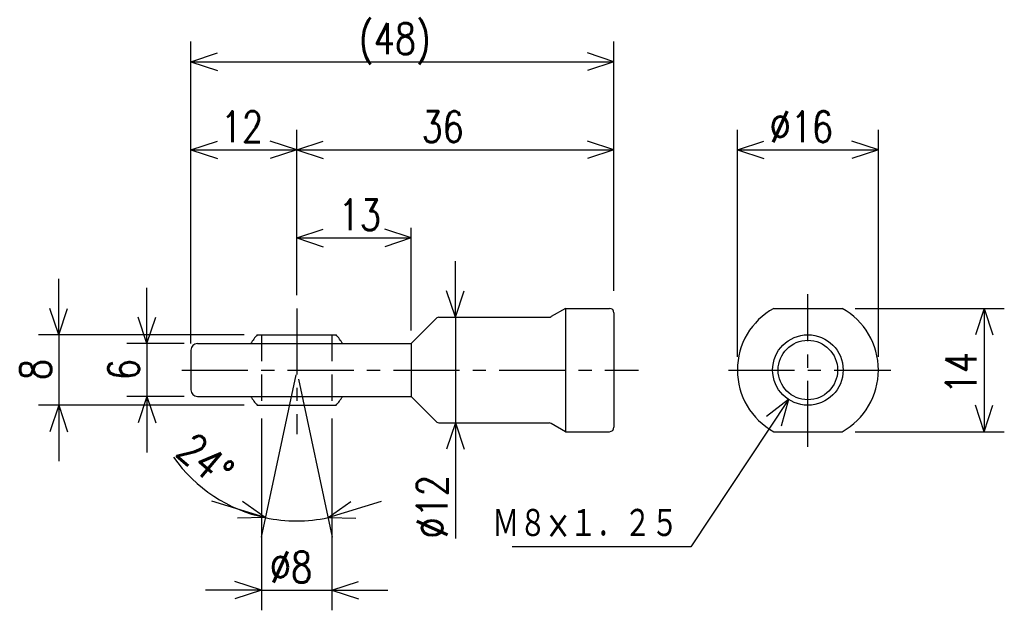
# Model space of a CAD drawing. Extents: x -146 to -35, y 109 to 176.
import ezdxf

# ---------------------------------------------------------------- set-up
doc = ezdxf.new("R2010")
doc.units = 0
doc.linetypes.add('CENTER', pattern=[12, 7.5, -1.5, 1.5, -1.5])
doc.linetypes.add('DASHED', pattern=[4.5, 3, -1.5])
doc.layers.get('0').update_dxf_attribs({"linetype": 'CONTINUOUS'})
doc.styles.get("Standard").update_dxf_attribs({"font": 'txt', "bigfont": 'BIGFONT'})

msp = doc.modelspace()

# ---------------------------------------------------------------- linework, layer by layer
at = {"color": 7, "linetype": 'CONTINUOUS'}
for p, q in [((-126.83218, 139.50838), (-126.83218, 173.79437)), ((-78.832184, 146.00838), (-78.832184, 173.79437)), ((-126.83218, 171.50838), (-123.83218, 172.50838)), ((-78.832184, 171.50838), (-81.832184, 172.50838)), ((-126.83218, 171.50838), (-78.832184, 171.50838)), ((-126.83218, 171.50838), (-123.83218, 170.50838)), ((-78.832184, 171.50838), (-81.832184, 170.50838)), ((-126.83218, 141.00838), (-126.83218, 163.79437)), ((-114.83218, 144.9976), (-114.83218, 163.79437)), ((-114.83218, 144.9976), (-114.83218, 163.79437)), ((-78.832184, 145.50838), (-78.832184, 163.79437)), ((-64.832184, 138.00838), (-64.832184, 163.79437)), ((-48.832188, 138.00838), (-48.832188, 163.79437)), ((-126.83218, 161.50838), (-123.83218, 162.50838)), ((-114.83218, 161.50838), (-117.83218, 162.50838)), ((-114.83218, 161.50838), (-111.83218, 162.50838)), ((-78.832184, 161.50838), (-81.832184, 162.50838)), ((-64.832184, 161.50838), (-61.832184, 162.50838)), ((-48.832188, 161.50838), (-51.832188, 162.50838)), ((-126.83218, 161.50838), (-114.83218, 161.50838)), ((-126.83218, 161.50838), (-123.83218, 160.50838)), ((-114.83218, 161.50838), (-117.83218, 160.50838)), ((-114.83218, 161.50838), (-78.832184, 161.50838)), ((-114.83218, 161.50838), (-111.83218, 160.50838)), ((-78.832184, 161.50838), (-81.832184, 160.50838)), ((-64.832184, 161.50838), (-48.832188, 161.50838)), ((-64.832184, 161.50838), (-61.832184, 160.50838)), ((-48.832188, 161.50838), (-51.832188, 160.50838)), ((-114.83218, 144.9976), (-114.83218, 152.65137)), ((-114.83218, 151.50838), (-111.83218, 152.50838)), ((-101.83218, 151.50838), (-104.83218, 152.50838)), ((-101.83218, 141.00838), (-101.83218, 152.65137)), ((-114.83218, 151.50838), (-101.83218, 151.50838)), ((-114.83218, 151.50838), (-111.83218, 150.50838)), ((-101.83218, 151.50838), (-104.83218, 150.50838)), ((-96.832184, 142.50838), (-96.832184, 148.85838)), ((-141.83218, 140.50838), (-141.83218, 146.85838)), ((-131.83218, 139.50838), (-131.83218, 145.85838)), ((-96.832184, 142.50838), (-97.832184, 145.50838)), ((-96.832184, 142.50838), (-95.832184, 145.50838)), ((-141.83218, 140.50838), (-142.83218, 143.50838)), ((-141.83218, 140.50838), (-140.83218, 143.50838)), ((-84.332184, 143.50836), (-85.948212, 142.57535)), ((-84.332184, 143.50838), (-84.332184, 129.50838)), ((-84.332184, 143.50838), (-79.332184, 143.50838)), ((-78.832184, 143.00838), (-78.832184, 130.00838)), ((-60.705173, 143.50838), (-52.959202, 143.50838)), ((-51.459202, 143.50838), (-34.546188, 143.50838)), ((-36.832188, 143.50838), (-37.832188, 140.50838)), ((-36.832188, 143.50838), (-36.832188, 129.50838)), ((-36.832188, 143.50838), (-35.832188, 140.50838)), ((-131.83218, 139.50838), (-132.83218, 142.50838)), ((-131.83218, 139.50838), (-130.83218, 142.50838)), ((-101.83218, 139.50838), (-98.920059, 142.4205)), ((-98.707916, 142.50838), (-86.198212, 142.50838)), ((-96.832184, 142.50838), (-96.832184, 130.50838)), ((-120.80432, 140.50838), (-144.11818, 140.50838)), ((-141.83218, 140.50838), (-141.83218, 132.50838)), ((-119.30432, 140.50838), (-110.36005, 140.50838)), ((-127.58218, 139.50838), (-134.11818, 139.50838)), ((-131.83218, 139.50838), (-131.83218, 133.50838)), ((-126.83218, 138.75838), (-126.83218, 134.25838)), ((-126.08218, 139.50838), (-101.83218, 139.50838)), ((-101.83218, 139.50838), (-101.83218, 133.50836)), ((-114.94476, 135.97878), (-118.86933, 117.51511)), ((-114.60798, 135.45356), (-110.79504, 117.51512)), ((-127.58218, 133.50838), (-134.11818, 133.50838)), ((-131.83218, 133.50838), (-132.83218, 130.50838)), ((-131.83218, 133.50838), (-130.83218, 130.50838)), ((-131.83218, 133.50838), (-131.83218, 127.15838)), ((-126.08218, 133.50838), (-101.83218, 133.50838)), ((-101.83218, 133.50838), (-98.920052, 130.59624)), ((-59.039734, 133.1727), (-70.11158, 116.44272)), ((-59.039734, 133.1727), (-61.52931, 131.22282)), ((-59.039734, 133.1727), (-59.86147, 130.11905)), ((-120.80432, 132.50838), (-144.11818, 132.50838)), ((-141.83218, 132.50838), (-142.83218, 129.50838)), ((-141.83218, 132.50838), (-140.83218, 129.50838)), ((-141.83218, 132.50838), (-141.83218, 126.15838)), ((-119.30432, 132.50838), (-110.36005, 132.50838)), ((-36.832188, 129.50838), (-37.832188, 132.50838)), ((-36.832188, 129.50838), (-35.832188, 132.50838)), ((-118.83218, 131.00838), (-118.83218, 109.22237)), ((-110.83218, 131.00838), (-110.83218, 109.22237)), ((-98.707916, 130.50838), (-86.198212, 130.50838)), ((-96.832184, 130.50838), (-97.832184, 127.50838)), ((-96.832184, 130.50838), (-96.832184, 117.38033)), ((-96.832184, 130.50838), (-95.832184, 127.50838)), ((-96.832184, 130.50838), (-96.832184, 124.15838)), ((-84.332176, 129.50836), (-85.948204, 130.44138)), ((-84.332184, 129.50838), (-79.332184, 129.50838)), ((-60.705173, 129.50838), (-52.959202, 129.50838)), ((-51.459202, 129.50838), (-34.546188, 129.50838)), ((-118.39404, 119.75116), (-124.46583, 121.61017)), ((-118.39404, 119.75116), (-120.96984, 121.58562)), ((-111.27033, 119.75116), (-105.19854, 121.61017)), ((-111.27033, 119.75116), (-108.69452, 121.58562)), ((-118.39404, 119.75116), (-121.55536, 119.67324)), ((-111.27033, 119.75116), (-108.10901, 119.67324)), ((-70.11158, 116.44272), (-90.368294, 116.44272)), ((-118.83218, 111.50838), (-121.83218, 112.50838)), ((-110.83218, 111.50838), (-107.83218, 112.50838)), ((-118.83218, 111.50838), (-125.18218, 111.50838)), ((-118.83218, 111.50838), (-121.83218, 110.50838)), ((-118.83218, 111.50838), (-110.83218, 111.50838)), ((-110.83218, 111.50838), (-107.83218, 110.50838)), ((-110.83218, 111.50838), (-104.48218, 111.50838))]:
    msp.add_line(p, q, dxfattribs=at)
at = {"color": 7, "linetype": 'CENTER'}
for p, q in [((-56.832188, 127.77118), (-56.832188, 145.13623)), ((-114.83218, 143.4976), (-114.83218, 129.2249)), ((-127.85783, 136.50838), (-76.039063, 136.50838)), ((-65.856079, 136.50838), (-47.404011, 136.50838))]:
    msp.add_line(p, q, dxfattribs=at)
at = {"color": 7, "linetype": 'DASHED'}
for p, q in [((-118.83218, 140.50838), (-118.83218, 132.50838)), ((-110.83218, 140.50838), (-110.83218, 132.50838))]:
    msp.add_line(p, q, dxfattribs=at)
at = {"color": 7, "linetype": 'CONTINUOUS'}
for radius in [4, 3.375]:
    msp.add_circle((-56.832188, 136.50838), radius, dxfattribs=at)
for centre, radius, start, end in [((-79.332184, 143.00838), 0.5, 0, 90), ((-56.832188, 136.50838), 8, 118.95502, 241.04498), ((-56.832188, 136.50838), 8, 298.95502, 61.044984), ((-98.707916, 142.20837), 0.3, 90, 135.00103), ((-86.198212, 143.00838), 0.5, 270, 299.99993), ((-114.83218, 136.50838), 6, 138.18969, 150), ((-114.83218, 136.50838), 6, 30.000003, 41.810305), ((-126.08218, 138.75838), 0.75, 90, 180), ((-126.08218, 134.25838), 0.75, 180, 270), ((-114.83218, 136.50838), 6, 210, 221.81031), ((-114.83218, 136.50838), 6, 318.18969, 330), ((-98.707916, 130.80838), 0.3, 224.99897, 270), ((-86.198212, 130.00838), 0.5, 60.00007, 90), ((-79.332184, 130.00838), 0.5, 270, 0), ((-114.83218, 136.50838), 17.131586, 215.32532, 258), ((-114.83218, 136.50838), 17.131586, 258, 282)]:
    msp.add_arc(centre, radius, start, end, dxfattribs=at)

# ---------------------------------------------------------------- texts
at = {"color": 7, "linetype": 'CONTINUOUS', "width": 0.8}
for s, p in [('(48)', (-107.77518, 172.38338)), ('12', (-123.4402, 162.38338)), ('36', (-100.66971, 162.38338)), ('%%C16', (-61.175188, 162.38338)), ('13', (-110.07518, 152.38338)), ('Ｍ８×１．２５', (-92.654295, 117.31772)), ('%%C8', (-117.87212, 112.38338))]:
    msp.add_text(s, height=3.5, dxfattribs=at).set_placement(p)
for s, rotation, p in [('14', 90.000003, (-37.707188, 133.76538)), ('8', 90.000003, (-142.70718, 135.36538)), ('6', 90.000003, (-132.70718, 135.36538)), ('24%%D', 319.600001, (-128.687, 126.95273)), ('%%C12', 90.000003, (-97.707184, 117.38032))]:
    msp.add_text(s, height=3.5, rotation=rotation, dxfattribs=at).set_placement(p)

doc.saveas('drawing.dxf')
